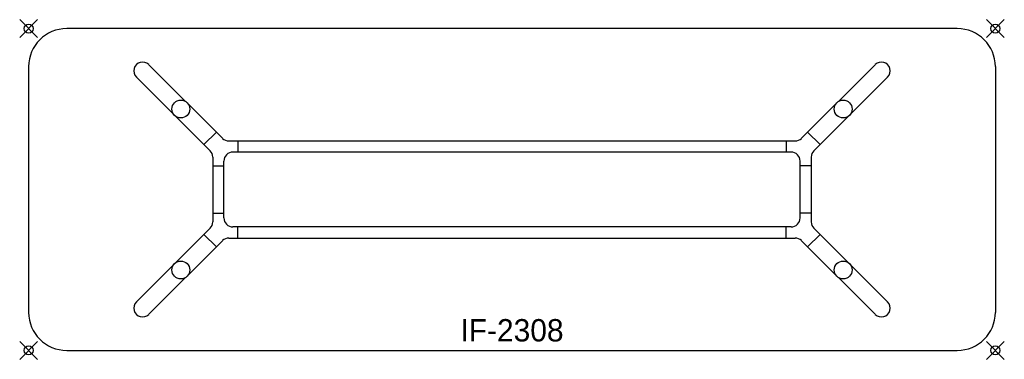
# Model space of a CAD drawing. Header units: inches. Extents: x -1 to 109, y -37 to 1.
import ezdxf
from ezdxf.enums import TextEntityAlignment as Align

# ---------------------------------------------------------------- set-up
doc = ezdxf.new("R2010")
doc.units = ezdxf.units.IN
doc.header["$PDMODE"] = 35
doc.layers.add('AFUCH-P', color=2, linetype='Continuous')
doc.layers.add('AFUCH-P-TN', color=2, linetype='Continuous')

msp = doc.modelspace()

# ---------------------------------------------------------------- linework, layer by layer
at = {"layer": 'AFUCH-P'}
for p, q in [((103.75, 0), (4.25, 0)), ((0, -4.25), (0, -31.75)), ((21.67, -12.27), (13.43, -4.04)), ((86.33, -12.27), (94.57, -4.04)), ((108, -4.25), (108, -31.75)), ((20.27, -13.67), (12.04, -5.43)), ((87.73, -13.67), (95.96, -5.43)), ((20.98, -11.59), (19.59, -12.98)), ((87.02, -11.59), (88.41, -12.98)), ((22.37, -12.57), (85.63, -12.57)), ((23.38, -12.57), (23.38, -13.82)), ((84.62, -12.57), (84.62, -13.82)), ((85.18, -13.82), (22.82, -13.82)), ((20.57, -14.37), (20.57, -21.63)), ((20.57, -15.37), (21.82, -15.37)), ((21.82, -21.18), (21.82, -14.82)), ((86.18, -21.18), (86.18, -14.82)), ((87.43, -15.37), (86.18, -15.37)), ((87.43, -14.37), (87.43, -21.63)), ((20.57, -20.63), (21.82, -20.63)), ((87.43, -20.63), (86.18, -20.63)), ((20.27, -22.33), (12.04, -30.57)), ((19.59, -23.02), (20.98, -24.41)), ((85.18, -22.18), (22.82, -22.18)), ((23.38, -23.43), (23.38, -22.18)), ((84.62, -23.43), (84.62, -22.18)), ((88.41, -23.02), (87.02, -24.41)), ((87.73, -22.33), (95.96, -30.57)), ((21.67, -23.73), (13.43, -31.96)), ((22.37, -23.43), (85.63, -23.43)), ((86.33, -23.73), (94.57, -31.96)), ((4.25, -36), (103.75, -36))]:
    msp.add_line(p, q, dxfattribs=at)
for centre in [(17, -9), (91, -9), (17, -27), (91, -27)]:
    msp.add_circle(centre, 1, dxfattribs=at)
for centre, radius, start, end in [((4.25, -4.25), 4.25, 90, 180), ((103.75, -4.25), 4.25, 0, 90), ((12.73, -4.73), 0.984, 45, 225.0009), ((95.27, -4.73), 0.984, 314.9991, 135), ((22.37, -11.57), 1, 225, 270), ((85.63, -11.57), 1, 270, 315), ((19.57, -14.37), 1, 0, 45), ((22.82, -14.82), 1, 90, 180), ((85.18, -14.82), 1, 360, 90), ((88.43, -14.37), 1, 135, 180), ((19.57, -21.63), 1, 315, 360), ((22.82, -21.18), 1, 180, 270), ((85.18, -21.18), 1, 270, 360), ((88.43, -21.63), 1, 180, 225), ((22.37, -24.43), 1, 90, 135), ((85.63, -24.43), 1, 45, 90), ((12.73, -31.27), 0.984, 135, 315.0009), ((95.27, -31.27), 0.984, 224.9991, 45), ((4.25, -31.75), 4.25, 180, 270), ((103.75, -31.75), 4.25, 270, 0)]:
    msp.add_arc(centre, radius, start, end, dxfattribs=at)
for p in [(0, 0), (108, 0), (0, -36), (108, -36)]:
    msp.add_point(p, dxfattribs=at)

# ---------------------------------------------------------------- texts
at = {"layer": 'AFUCH-P-TN'}
msp.add_text('IF-2308', height=2.5, dxfattribs=at).set_placement((54, -35), align=Align.CENTER)

doc.saveas('drawing.dxf')
